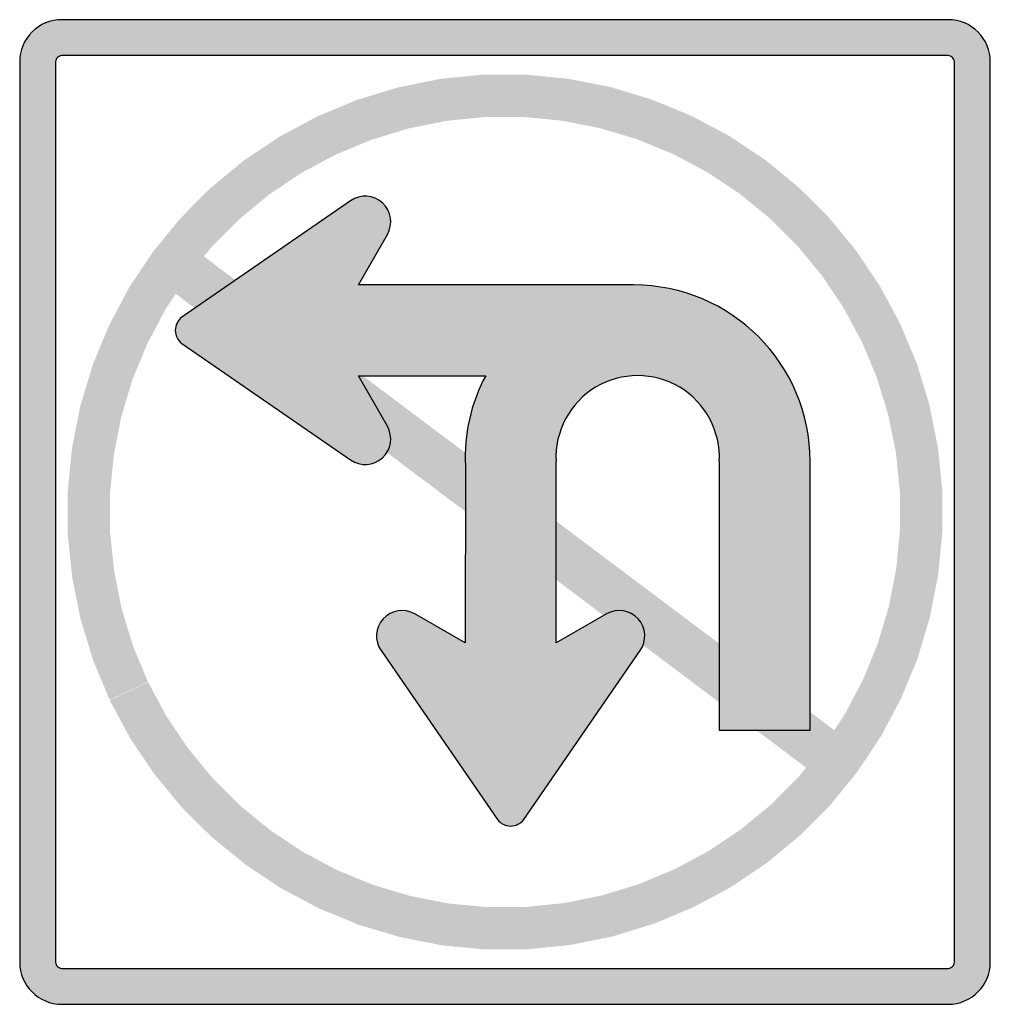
# Model space of a CAD drawing. Header units: inches. Extents: x -0.5 to 0.5, y -0.51 to 0.51.
import ezdxf

# ---------------------------------------------------------------- set-up
doc = ezdxf.new("R2010")
doc.units = ezdxf.units.IN
doc.header["$MEASUREMENT"] = 0

msp = doc.modelspace()

# ---------------------------------------------------------------- hatches: boundary and pattern name
h = msp.add_hatch(color=7)
edge = h.paths.add_edge_path()
edge.add_line((0.4567, 0.507), (-0.4567, 0.507))
edge.add_spline(control_points=[(-0.4567, 0.507), (-0.4682, 0.507), (-0.4792, 0.5025), (-0.4873, 0.4944), (-0.4954, 0.4862), (-0.5, 0.4752), (-0.5, 0.4637)], knot_values=[0, 0, 0, 0, 1, 1, 1, 2, 2, 2, 2], degree=3, periodic=0)
edge.add_line((-0.5, 0.4637), (-0.5, -0.4637))
edge.add_spline(control_points=[(-0.5, -0.4637), (-0.5, -0.4876), (-0.4806, -0.507), (-0.4567, -0.507)], knot_values=[0, 0, 0, 0, 1, 1, 1, 1], degree=3, periodic=0)
edge.add_line((-0.4567, -0.507), (0.4567, -0.507))
edge.add_spline(control_points=[(0.4567, -0.507), (0.4806, -0.507), (0.5, -0.4876), (0.5, -0.4637)], knot_values=[0, 0, 0, 0, 1, 1, 1, 1], degree=3, periodic=0)
edge.add_line((0.5, -0.4637), (0.5, 0.4637))
edge.add_spline(control_points=[(0.5, 0.4637), (0.5, 0.4752), (0.4954, 0.4862), (0.4873, 0.4944), (0.4792, 0.5025), (0.4682, 0.507), (0.4567, 0.507)], knot_values=[0, 0, 0, 0, 1, 1, 1, 2, 2, 2, 2], degree=3, periodic=0)
edge = h.paths.add_edge_path(flags=0)
edge.add_line((0.4567, 0.47), (-0.4567, 0.47))
edge.add_spline(control_points=[(-0.4567, 0.47), (-0.4583, 0.47), (-0.4599, 0.4693), (-0.4611, 0.4682), (-0.4623, 0.467), (-0.463, 0.4654), (-0.463, 0.4637)], knot_values=[0, 0, 0, 0, 1, 1, 1, 2, 2, 2, 2], degree=3, periodic=0)
edge.add_line((-0.463, 0.4637), (-0.463, -0.4637))
edge.add_spline(control_points=[(-0.463, -0.4637), (-0.463, -0.4654), (-0.4623, -0.467), (-0.4611, -0.4682), (-0.4599, -0.4693), (-0.4583, -0.47), (-0.4567, -0.47)], knot_values=[0, 0, 0, 0, 1, 1, 1, 2, 2, 2, 2], degree=3, periodic=0)
edge.add_line((-0.4567, -0.47), (0.4567, -0.47))
edge.add_spline(control_points=[(0.4567, -0.47), (0.4583, -0.47), (0.4599, -0.4693), (0.4611, -0.4682), (0.4623, -0.467), (0.463, -0.4654), (0.463, -0.4637)], knot_values=[0, 0, 0, 0, 1, 1, 1, 2, 2, 2, 2], degree=3, periodic=0)
edge.add_line((0.463, -0.4637), (0.463, 0.4637))
edge.add_spline(control_points=[(0.463, 0.4637), (0.463, 0.4672), (0.4601, 0.47), (0.4567, 0.47)], knot_values=[0, 0, 0, 0, 1, 1, 1, 1], degree=3, periodic=0)
for points in [[(-0.4072, -0.1939), (-0.3862, -0.2329), (-0.3615, -0.2696), (-0.3334, -0.3037), (-0.302, -0.3349), (-0.2677, -0.3629), (-0.2309, -0.3874), (-0.1918, -0.4082), (-0.1509, -0.425), (-0.1085, -0.4377), (-0.0651, -0.4463), (-0.021, -0.4505), (0.0232, -0.4504), (0.0673, -0.4459), (0.1106, -0.4372), (0.153, -0.4242), (0.1938, -0.4072), (0.2328, -0.3863), (0.2695, -0.3616), (0.3037, -0.3334), (0.3349, -0.3021), (0.3629, -0.2678), (0.3874, -0.2309), (0.4081, -0.1919), (0.425, -0.1509), (0.4377, -0.1086), (0.4462, -0.0651), (0.4505, -0.0211), (0.4504, 0.0232), (0.4459, 0.0672), (0.4372, 0.1106), (0.4243, 0.1529), (0.4072, 0.1937), (0.3863, 0.2327), (0.3616, 0.2694), (0.3335, 0.3036), (0.3021, 0.3348), (0.2679, 0.3628), (0.231, 0.3873), (0.1919, 0.4081), (0.151, 0.4249), (0.1087, 0.4377), (0.0652, 0.4462), (0.0212, 0.4505), (-0.0231, 0.4504), (-0.0671, 0.446), (-0.1105, 0.4372), (-0.1528, 0.4243), (-0.1936, 0.4073), (-0.2326, 0.3863), (-0.2694, 0.3617), (-0.3035, 0.3336), (-0.3347, 0.3022), (-0.3627, 0.2679), (-0.3873, 0.2311), (-0.408, 0.192), (-0.4249, 0.1511), (-0.4377, 0.1087), (-0.4462, 0.0653), (-0.4505, 0.0213), (-0.4504, -0.023), (-0.446, -0.067), (-0.4373, -0.1104), (-0.4243, -0.1527), (-0.4073, -0.1935), (-0.3679, -0.1748), (-0.3833, -0.1379), (-0.3949, -0.0997), (-0.4028, -0.0605), (-0.4068, -0.0207), (-0.4069, 0.0192), (-0.403, 0.059), (-0.3953, 0.0982), (-0.3838, 0.1365), (-0.3685, 0.1734), (-0.3498, 0.2087), (-0.3276, 0.242), (-0.3023, 0.2729), (-0.2741, 0.3013), (-0.2433, 0.3267), (-0.2101, 0.349), (-0.1749, 0.3679), (-0.138, 0.3832), (-0.0998, 0.3949), (-0.0606, 0.4028), (-0.0208, 0.4068), (0.0191, 0.4069), (0.0589, 0.403), (0.0981, 0.3953), (0.1364, 0.3838), (0.1734, 0.3686), (0.2087, 0.3498), (0.2419, 0.3277), (0.2729, 0.3024), (0.3012, 0.2742), (0.3266, 0.2434), (0.3489, 0.2102), (0.3678, 0.175), (0.3832, 0.1381), (0.3949, 0.0999), (0.4028, 0.0607), (0.4068, 0.0209), (0.4069, -0.0191), (0.403, -0.0588), (0.3953, -0.0981), (0.3838, -0.1363), (0.3686, -0.1733), (0.3499, -0.2086), (0.3277, -0.2419), (0.3025, -0.2728), (0.2743, -0.3012), (0.2434, -0.3266), (0.2102, -0.3489), (0.175, -0.3678), (0.1382, -0.3832), (0.0999, -0.3949), (0.0608, -0.4028), (0.021, -0.4068), (-0.019, -0.4069), (-0.0588, -0.4031), (-0.098, -0.3954), (-0.1363, -0.3839), (-0.1732, -0.3687), (-0.2085, -0.3499), (-0.2418, -0.3278), (-0.2728, -0.3025), (-0.3011, -0.2743), (-0.3265, -0.2435), (-0.3488, -0.2103), (-0.3678, -0.1751), (-0.4072, -0.1939)], [(-0.3576, 0.2385), (0.3286, -0.2771), (0.3576, -0.2385), (-0.3286, 0.2771), (-0.3576, 0.2385)]]:
    msp.add_hatch(color=7).paths.add_polyline_path(points)
h = msp.add_hatch(color=7)
edge = h.paths.add_edge_path()
edge.add_line((0.2208, 0.0521), (0.2208, -0.2247))
edge.add_line((0.2208, -0.2247), (0.3143, -0.2247))
edge.add_line((0.3143, -0.2247), (0.3143, 0.0521))
edge.add_spline(control_points=[(0.3143, 0.0521), (0.3143, 0.1003), (0.2952, 0.1465), (0.2611, 0.1806), (0.227, 0.2147), (0.1808, 0.2338), (0.1326, 0.2338)], knot_values=[0, 0, 0, 0, 1, 1, 1, 2, 2, 2, 2], degree=3, periodic=0)
edge.add_line((0.1326, 0.2338), (-0.1508, 0.2338))
edge.add_line((-0.1508, 0.2338), (-0.1212, 0.2859))
edge.add_spline(control_points=[(-0.1212, 0.2859), (-0.1151, 0.2966), (-0.1172, 0.31), (-0.1263, 0.3183), (-0.1353, 0.3267), (-0.1489, 0.3276), (-0.1591, 0.3206)], knot_values=[0, 0, 0, 0, 1, 1, 1, 2, 2, 2, 2], degree=3, periodic=0)
edge.add_line((-0.1591, 0.3206), (-0.333, 0.2007))
edge.add_spline(control_points=[(-0.333, 0.2007), (-0.3372, 0.1974), (-0.3397, 0.1924), (-0.3397, 0.1871), (-0.3397, 0.1818), (-0.3372, 0.1768), (-0.333, 0.1735)], knot_values=[0, 0, 0, 0, 1, 1, 1, 2, 2, 2, 2], degree=3, periodic=0)
edge.add_line((-0.333, 0.1735), (-0.1591, 0.0536))
edge.add_spline(control_points=[(-0.1591, 0.0536), (-0.1489, 0.0466), (-0.1353, 0.0475), (-0.1263, 0.0558), (-0.1172, 0.0641), (-0.1151, 0.0776), (-0.1212, 0.0883)], knot_values=[0, 0, 0, 0, 1, 1, 1, 2, 2, 2, 2], degree=3, periodic=0)
edge.add_line((-0.1212, 0.0883), (-0.1508, 0.1403))
edge.add_line((-0.1508, 0.1403), (-0.0199, 0.1403))
edge.add_spline(control_points=[(-0.0199, 0.1403), (-0.0352, 0.1119), (-0.0424, 0.0798), (-0.0408, 0.0476)], knot_values=[0, 0, 0, 0, 1, 1, 1, 1], degree=3, periodic=0)
edge.add_line((-0.0408, 0.0476), (-0.0409, -0.1346))
edge.add_line((-0.0409, -0.1346), (-0.093, -0.1049))
edge.add_spline(control_points=[(-0.093, -0.1049), (-0.1037, -0.0989), (-0.1171, -0.101), (-0.1254, -0.11), (-0.1338, -0.1191), (-0.1347, -0.1327), (-0.1277, -0.1428)], knot_values=[0, 0, 0, 0, 1, 1, 1, 2, 2, 2, 2], degree=3, periodic=0)
edge.add_line((-0.1277, -0.1428), (-0.0078, -0.3168))
edge.add_spline(control_points=[(-0.0078, -0.3168), (-0.0045, -0.321), (0.0005, -0.3234), (0.0058, -0.3234), (0.0111, -0.3234), (0.0161, -0.321), (0.0194, -0.3168)], knot_values=[0, 0, 0, 0, 1, 1, 1, 2, 2, 2, 2], degree=3, periodic=0)
edge.add_line((0.0194, -0.3168), (0.1393, -0.1428))
edge.add_spline(control_points=[(0.1393, -0.1428), (0.1463, -0.1327), (0.1454, -0.1191), (0.1371, -0.11), (0.1288, -0.101), (0.1153, -0.0989), (0.1046, -0.1049)], knot_values=[0, 0, 0, 0, 1, 1, 1, 2, 2, 2, 2], degree=3, periodic=0)
edge.add_line((0.1046, -0.1049), (0.0526, -0.1346))
edge.add_line((0.0526, -0.1346), (0.0526, 0.0521))
edge.add_spline(control_points=[(0.0526, 0.0521), (0.0511, 0.0831), (0.0668, 0.1125), (0.0934, 0.1285), (0.1201, 0.1444), (0.1533, 0.1444), (0.18, 0.1285), (0.2066, 0.1125), (0.2223, 0.0831), (0.2208, 0.0521)], knot_values=[0, 0, 0, 0, 1, 1, 1, 2, 2, 2, 3, 3, 3, 3], degree=3, periodic=0)

# ---------------------------------------------------------------- linework, layer by layer
at = {"color": 7}
for p, q in [((-0.1591, 0.3206), (-0.333, 0.2007)), ((-0.1508, 0.2338), (-0.1212, 0.2859)), ((0.1326, 0.2338), (-0.1508, 0.2338)), ((-0.1044, 0.2338), (-0.1048, 0.2338)), ((-0.333, 0.1735), (-0.1591, 0.0536)), ((-0.1212, 0.0883), (-0.1508, 0.1403)), ((-0.1508, 0.1403), (-0.0199, 0.1403)), ((0.0526, -0.1346), (0.0526, 0.0521)), ((0.2208, 0.0521), (0.2208, -0.2247)), ((0.3143, -0.2247), (0.3143, 0.0521)), ((-0.0408, 0.0476), (-0.0409, -0.1346)), ((-0.0409, -0.0881), (-0.0409, -0.0886)), ((-0.0409, -0.1346), (-0.093, -0.1049)), ((0.1046, -0.1049), (0.0526, -0.1346)), ((-0.1277, -0.1428), (-0.0078, -0.3168)), ((0.0194, -0.3168), (0.1393, -0.1428)), ((0.2208, -0.2247), (0.3143, -0.2247))]:
    msp.add_line(p, q, dxfattribs=at)
for points in [[(0.4567, 0.507), (-0.4567, 0.507)], [(0.4567, 0.47), (-0.4567, 0.47)], [(-0.5, 0.4637), (-0.5, -0.4637)], [(-0.463, 0.4637), (-0.463, -0.4637)], [(0.463, -0.4637), (0.463, 0.4637)], [(0.5, -0.4637), (0.5, 0.4637)], [(-0.4567, -0.47), (0.4567, -0.47)], [(-0.4567, -0.507), (0.4567, -0.507)]]:
    msp.add_lwpolyline(points, dxfattribs=at)
for points, knots in [([(-0.4567, 0.507), (-0.4682, 0.507), (-0.4792, 0.5025), (-0.4873, 0.4944), (-0.4954, 0.4862), (-0.5, 0.4752), (-0.5, 0.4637)], [0, 0, 0, 0, 1, 1, 1, 2, 2, 2, 2]), ([(0.5, 0.4637), (0.5, 0.4752), (0.4954, 0.4862), (0.4873, 0.4944), (0.4792, 0.5025), (0.4682, 0.507), (0.4567, 0.507)], [0, 0, 0, 0, 1, 1, 1, 2, 2, 2, 2]), ([(-0.4567, 0.47), (-0.4583, 0.47), (-0.4599, 0.4693), (-0.4611, 0.4682), (-0.4623, 0.467), (-0.463, 0.4654), (-0.463, 0.4637)], [0, 0, 0, 0, 1, 1, 1, 2, 2, 2, 2]), ([(-0.1212, 0.2859), (-0.1151, 0.2966), (-0.1172, 0.31), (-0.1263, 0.3183), (-0.1353, 0.3267), (-0.1489, 0.3276), (-0.1591, 0.3206)], [0, 0, 0, 0, 1, 1, 1, 2, 2, 2, 2]), ([(-0.333, 0.2007), (-0.3372, 0.1974), (-0.3397, 0.1924), (-0.3397, 0.1871), (-0.3397, 0.1818), (-0.3372, 0.1768), (-0.333, 0.1735)], [0, 0, 0, 0, 1, 1, 1, 2, 2, 2, 2]), ([(0.2208, 0.0521), (0.2223, 0.0831), (0.2066, 0.1125), (0.18, 0.1285), (0.1533, 0.1444), (0.1201, 0.1444), (0.0934, 0.1285), (0.0668, 0.1125), (0.0511, 0.0831), (0.0526, 0.0521)], [0, 0, 0, 0, 1, 1, 1, 2, 2, 2, 3, 3, 3, 3]), ([(-0.1591, 0.0536), (-0.1489, 0.0466), (-0.1353, 0.0475), (-0.1263, 0.0558), (-0.1172, 0.0641), (-0.1151, 0.0776), (-0.1212, 0.0883)], [0, 0, 0, 0, 1, 1, 1, 2, 2, 2, 2]), ([(-0.093, -0.1049), (-0.1037, -0.0989), (-0.1171, -0.101), (-0.1254, -0.11), (-0.1338, -0.1191), (-0.1347, -0.1327), (-0.1277, -0.1428)], [0, 0, 0, 0, 1, 1, 1, 2, 2, 2, 2]), ([(0.1393, -0.1428), (0.1463, -0.1327), (0.1454, -0.1191), (0.1371, -0.11), (0.1288, -0.101), (0.1153, -0.0989), (0.1046, -0.1049)], [0, 0, 0, 0, 1, 1, 1, 2, 2, 2, 2]), ([(-0.0078, -0.3168), (-0.0045, -0.321), (0.0005, -0.3234), (0.0058, -0.3234), (0.0111, -0.3234), (0.0161, -0.321), (0.0194, -0.3168)], [0, 0, 0, 0, 1, 1, 1, 2, 2, 2, 2]), ([(-0.463, -0.4637), (-0.463, -0.4654), (-0.4623, -0.467), (-0.4611, -0.4682), (-0.4599, -0.4693), (-0.4583, -0.47), (-0.4567, -0.47)], [0, 0, 0, 0, 1, 1, 1, 2, 2, 2, 2]), ([(0.4567, -0.47), (0.4583, -0.47), (0.4599, -0.4693), (0.4611, -0.4682), (0.4623, -0.467), (0.463, -0.4654), (0.463, -0.4637)], [0, 0, 0, 0, 1, 1, 1, 2, 2, 2, 2])]:
    msp.add_open_spline(points, degree=3, knots=knots, dxfattribs=at)
for points in [[(0.463, 0.4637), (0.463, 0.4672), (0.4601, 0.47), (0.4567, 0.47)], [(0.3143, 0.0521), (0.3143, 0.1525), (0.233, 0.2338), (0.1326, 0.2338)], [(-0.0199, 0.1403), (-0.0352, 0.1119), (-0.0424, 0.0798), (-0.0408, 0.0476)], [(-0.5, -0.4637), (-0.5, -0.4876), (-0.4806, -0.507), (-0.4567, -0.507)], [(0.4567, -0.507), (0.4806, -0.507), (0.5, -0.4876), (0.5, -0.4637)]]:
    msp.add_open_spline(points, degree=3, dxfattribs=at)

doc.saveas('drawing.dxf')
